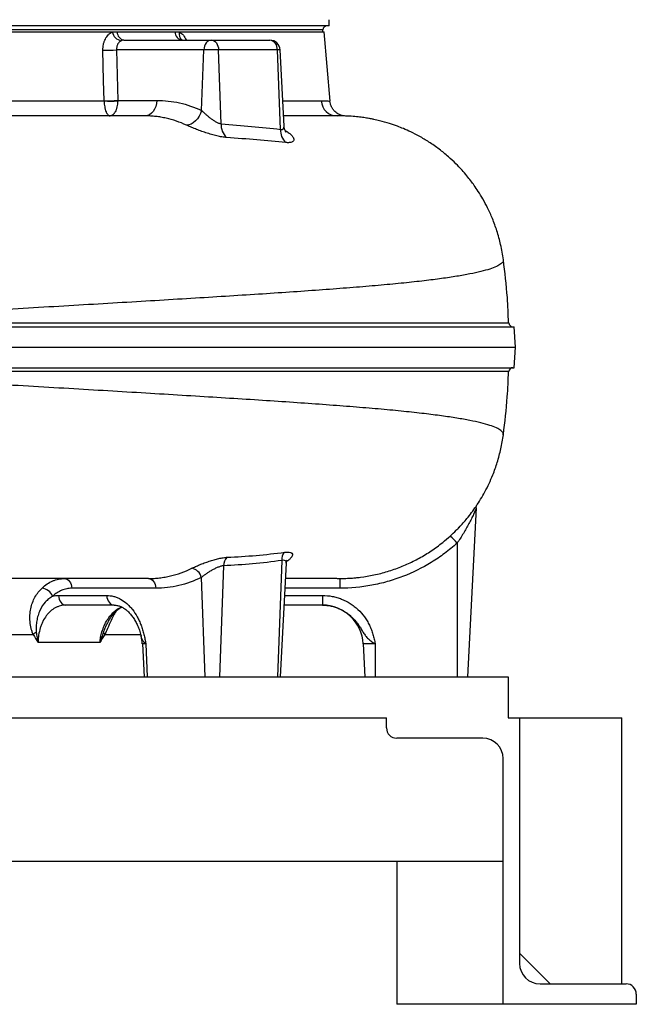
# Model space of a CAD drawing. Header units: millimetres. Extents: x 10 to 976, y 12 to 2129.
# Tile 3 of 9: x 675 to 976, y 12 to 493. Entities that reach past the tile are written whole.
import ezdxf

# ---------------------------------------------------------------- set-up
doc = ezdxf.new("R2010")
doc.units = ezdxf.units.MM

msp = doc.modelspace()

# ---------------------------------------------------------------- linework, layer by layer
at = {"color": 7, "linetype": 'Continuous', "lineweight": 25}
for p, q in [((826.29, 489.66), (826.29, 492.66)), ((826.29, 489.66), (231.29, 489.66)), ((337.22, 486.66), (720.35, 486.66)), ((720.35, 486.66), (722.82, 486.66)), ((722.82, 486.66), (750.99, 486.66)), ((750.99, 486.66), (753.13, 486.66)), ((753.13, 486.66), (823.79, 486.66)), ((823.29, 486.66), (823.29, 487.66)), ((826.74, 452.87), (823.79, 486.66)), ((726.04, 482.66), (768.63, 482.66)), ((768.63, 482.66), (768.98, 482.66)), ((768.98, 482.66), (797.28, 482.66)), ((797.28, 482.66), (797.35, 482.66)), ((722.52, 477.92), (723.05, 453.24)), ((765.1, 477.92), (722.52, 477.92)), ((764, 448.34), (765.1, 477.92)), ((772.31, 477.92), (765.1, 477.92)), ((773.57, 441.81), (772.31, 477.92)), ((801, 477.92), (772.31, 477.92)), ((802.52, 439.08), (801, 477.92)), ((804.3, 440.63), (802.34, 477.92)), ((614, 452.96), (716.38, 452.96)), ((723.05, 453.24), (742.14, 453.24)), ((826.73, 452.87), (826.72, 452.86)), ((917.24, 332.66), (916.72, 342.66)), ((916.72, 322.66), (917.24, 332.66)), ((913.95, 320.73), (913.95, 320.73)), ((911.26, 289.92), (911.26, 289.95)), ((898.11, 254.14), (893.79, 171.66)), ((888.79, 236.98), (888.79, 171.66)), ((803.13, 228.47), (801.02, 171.66)), ((802.49, 171.66), (805.4, 227.19)), ((774.75, 225.87), (772.74, 171.66)), ((763.87, 220.18), (765.67, 171.66)), ((830.2, 219.66), (831.46, 219.66)), ((831.46, 219.66), (831.46, 214.92)), ((741.59, 214.92), (700.63, 214.92)), ((694.18, 211.4), (717.72, 211.4)), ((823.06, 211.4), (823.06, 206.66)), ((721.25, 206.66), (697.71, 206.66)), ((823.06, 206.66), (804.32, 206.66)), ((714.32, 188.4), (684.15, 188.4)), ((734.54, 191.46), (734.5, 191.62)), ((735.08, 187.7), (735.92, 171.66)), ((736.79, 187.7), (737.38, 171.66)), ((848.79, 187.7), (842.94, 187.7)), ((842.94, 187.7), (843.79, 171.66)), ((848.79, 187.7), (848.79, 171.66)), ((143.79, 171.66), (913.79, 171.66)), ((913.79, 171.66), (913.79, 151.66)), ((203.29, 151.66), (854.29, 151.66)), ((854.29, 146.66), (854.29, 151.66)), ((913.79, 151.66), (919.29, 151.66)), ((919.29, 151.66), (919.29, 31.66)), ((919.29, 151.66), (969.29, 151.66)), ((969.29, 21.66), (969.29, 151.66)), ((901.29, 141.66), (859.29, 141.66)), ((911.29, 11.66), (911.29, 131.66)), ((146.29, 81.66), (911.29, 81.66)), ((859.29, 81.66), (859.29, 11.66)), ((919.29, 36.66), (934.29, 21.66)), ((929.29, 21.66), (971.29, 21.66)), ((976.29, 16.66), (976.29, 11.66)), ((911.29, 11.66), (859.29, 11.66)), ((976.29, 11.66), (911.29, 11.66))]:
    msp.add_line(p, q, dxfattribs=at)
at = {"color": 8, "linetype": 'Continuous', "lineweight": 25}
for p, q in [((823.29, 487.66), (234.29, 487.66)), ((802.34, 477.92), (801, 477.92)), ((803.65, 452.96), (822.39, 452.96)), ((831.46, 214.92), (804.75, 214.92)), ((804.57, 211.4), (823.06, 211.4)), ((554.87, 192.27), (681.81, 192.27)), ((716.69, 192.27), (734.43, 192.27)), ((736.79, 187.7), (735.08, 187.7))]:
    msp.add_line(p, q, dxfattribs=at)
at = {"color": 7, "linetype": 'Continuous', "lineweight": 25, "flags": 128}
for points in [[(768.63, 482.66), (767.96, 482.57), (767.32, 482.3), (766.72, 481.87), (766.19, 481.28), (765.75, 480.57), (765.42, 479.75), (765.2, 478.86), (765.1, 477.92)], [(768.98, 482.66), (769.61, 482.57), (770.21, 482.3), (770.78, 481.87), (771.27, 481.28), (771.69, 480.57), (772.01, 479.75), (772.22, 478.86), (772.31, 477.92)], [(716.38, 453.06), (716.17, 463.02), (715.84, 477.74)], [(742.14, 453.24), (741.98, 451.74), (741.63, 450.31), (741.09, 449), (740.38, 447.85), (739.54, 446.92), (738.58, 446.23), (737.56, 445.8), (736.49, 445.66)], [(764, 448.34), (763.52, 446.91), (762.84, 445.54), (762.01, 444.29), (761.04, 443.2), (759.97, 442.31), (758.85, 441.66), (757.7, 441.27), (756.58, 441.14)], [(697.1, 219.66), (697.77, 219.57), (698.41, 219.3), (699.01, 218.87), (699.54, 218.28), (699.98, 217.57), (700.31, 216.75), (700.53, 215.86), (700.63, 214.92)], [(738.06, 219.66), (738.73, 219.57), (739.37, 219.3), (739.97, 218.87), (740.5, 218.28), (740.94, 217.57), (741.27, 216.75), (741.5, 215.86), (741.59, 214.92)], [(694.18, 211.4), (694.27, 210.46), (694.5, 209.56), (694.83, 208.74), (695.27, 208.03), (695.8, 207.45), (696.4, 207.01), (697.04, 206.75), (697.71, 206.66)], [(717.72, 211.4), (717.81, 210.46), (718.04, 209.56), (718.37, 208.74), (718.81, 208.03), (719.34, 207.45), (719.94, 207.01), (720.58, 206.75), (721.25, 206.66)]]:
    msp.add_lwpolyline(points, dxfattribs=at)
at = {"color": 8, "linetype": 'Continuous', "lineweight": 25, "flags": 128}
msp.add_lwpolyline([(913.95, 320.73), (913.97, 320.73), (913.47, 320.73), (912.42, 320.73), (910.8, 320.73), (908.55, 320.73), (905.72, 320.73), (902.27, 320.73), (898.24, 320.73), (893.54, 320.73), (888.24, 320.73), (882.32, 320.73), (875.81, 320.73), (868.23, 320.73), (860.01, 320.73), (851.1, 320.73), (841.57, 320.73), (831.21, 320.73), (820.23, 320.73), (808.57, 320.73), (796.34, 320.73), (783.99, 320.73), (771.13, 320.73), (757.71, 320.73), (743.81, 320.73), (729.62, 320.73), (714.99, 320.73), (699.91, 320.73), (684.44, 320.73), (667.5, 320.74)], dxfattribs=at)
at = {"color": 7, "linetype": 'Continuous', "lineweight": 25}
for centre, radius, start, end in [((725.89, 487.95), 5.69, 193.1405, 258.4843), ((726.83, 486.59), 4.02, 179.111, 258.5958), ((755.21, 486.85), 4.22, 182.5787, 262.8068), ((825.29, 487.66), 2, 90, 180), ((796.59, 478.28), 4.43, 355.2962, 80.9946), ((797.35, 477.66), 5, 3, 90), ((718.03, 522.28), 44.59, 267.1951, 275.7904), ((718.55, 497.68), 44.67, 267.2143, 275.7774), ((719.71, 489.16), 36.35, 264.7456, 275.2544), ((830.3, 453.59), 7.93, 184.5369, 269.6253), ((831.07, 360.07), 85.59, 87.9147, 90.5481), ((782.03, 441.22), 8.48, 176.0615, 225.9777), ((810.77, 438.66), 8.26, 177.1026, 226.8356), ((916.01, 344.66), 2, 182.257, 269.2001), ((916.01, 320.66), 2, 90.2637, 178.1791), ((862.5, 214.77), 34.41, 40.1955, 48.2103), ((808.24, 228.92), 5.13, 135.5489, 184.9599), ((780.03, 226.06), 5.29, 131.0312, 182.1052), ((758.36, 219.09), 5.62, 11.1419, 81.702), ((685.01, 208.23), 6.88, 24.2407, 80.7697), ((822.97, 186.66), 20, 3, 90), ((688.57, 185.31), 9.7, 122.7889, 134.1428), ((719.25, 194.23), 3.23, 193.694, 217.3601), ((715.1, 186.66), 20, 3, 14.0679), ((859.29, 146.66), 5, 180, 270), ((901.29, 131.66), 10, 0, 90), ((929.29, 31.66), 10, 180, 270), ((971.29, 16.66), 5, 0, 90)]:
    msp.add_arc(centre, radius, start, end, dxfattribs=at)
at = {"color": 8, "linetype": 'Continuous', "lineweight": 25}
msp.add_arc((756.69, 485.7), 3.69, 164.9769, 235.2817, dxfattribs=at)
at = {"color": 7, "linetype": 'Continuous', "lineweight": 25}
for points, knots in [([(715.84, 477.74), (715.82, 478.73), (715.91, 479.68), (716.16, 480.84), (716.21, 481.07), (716.34, 481.52), (716.41, 481.74), (716.63, 482.38), (716.81, 482.8), (717.2, 483.59), (717.43, 483.96), (717.92, 484.66), (718.18, 484.98), (718.6, 485.42), (718.75, 485.56), (719.05, 485.82), (719.21, 485.95), (719.68, 486.3), (720.01, 486.49), (720.35, 486.66)], [0, 0, 0, 0, 0.25, 0.25, 0.3125, 0.3125, 0.375, 0.375, 0.5, 0.5, 0.625, 0.625, 0.75, 0.75, 0.8125, 0.8125, 0.875, 0.875, 1, 1, 1, 1]), ([(724.76, 482.37), (724.58, 482.29), (724.4, 482.2), (724.07, 481.96), (723.91, 481.83), (723.62, 481.54), (723.48, 481.38), (723.23, 481.03), (723.12, 480.85), (722.92, 480.45), (722.83, 480.24), (722.69, 479.81), (722.63, 479.58), (722.51, 478.89), (722.49, 478.41), (722.52, 477.92)], [0, 0, 0, 0, 0.125, 0.125, 0.25, 0.25, 0.375, 0.375, 0.5, 0.5, 0.625, 0.625, 0.75, 0.75, 1, 1, 1, 1]), ([(726.04, 482.66), (725.81, 482.66), (725.59, 482.63), (725.17, 482.54), (724.96, 482.47), (724.76, 482.37)], [0, 0, 0, 0, 0.5, 0.5, 1, 1, 1, 1]), ([(754.7, 482.66), (754.64, 482.67), (754.57, 482.67), (754.58, 482.67), (754.58, 482.67)], [0, 0, 0, 0, 0.994144, 1, 1, 1, 1]), ([(716.38, 452.96), (716.4, 452.45), (716.44, 451.95), (716.54, 450.97), (716.61, 450.5), (716.73, 449.82), (716.78, 449.6), (716.88, 449.18), (716.93, 448.97), (717.1, 448.38), (717.23, 448.02), (717.43, 447.53), (717.5, 447.37), (717.64, 447.08), (717.72, 446.94), (717.95, 446.56), (718.11, 446.35), (718.44, 446.01), (718.61, 445.88), (718.87, 445.75), (718.95, 445.71), (719.13, 445.67), (719.22, 445.66), (719.3, 445.66)], [0, 0, 0, 0, 0.125, 0.125, 0.25, 0.25, 0.3125, 0.3125, 0.375, 0.375, 0.5, 0.5, 0.5625, 0.5625, 0.625, 0.625, 0.75, 0.75, 0.875, 0.875, 0.9375, 0.9375, 1, 1, 1, 1]), ([(723.04, 452.96), (723.02, 452.45), (722.98, 451.95), (722.85, 450.97), (722.76, 450.5), (722.6, 449.82), (722.54, 449.6), (722.42, 449.18), (722.35, 448.97), (722.13, 448.38), (721.98, 448.02), (721.72, 447.52), (721.63, 447.37), (721.44, 447.08), (721.35, 446.94), (721.05, 446.56), (720.85, 446.35), (720.43, 446.01), (720.21, 445.88), (719.87, 445.75), (719.76, 445.71), (719.53, 445.67), (719.42, 445.66), (719.3, 445.66)], [0, 0, 0, 0, 0.125, 0.125, 0.25, 0.25, 0.3125, 0.3125, 0.375, 0.375, 0.5, 0.5, 0.5625, 0.5625, 0.625, 0.625, 0.75, 0.75, 0.875, 0.875, 0.9375, 0.9375, 1, 1, 1, 1]), ([(742.14, 453.24), (745.9, 453.24), (749.61, 452.82), (756.89, 451.19), (760.48, 449.97), (764, 448.34)], [0, 0, 0, 0, 0.5, 0.5, 1, 1, 1, 1]), ([(833.83, 445.62), (833.81, 445.62), (833.78, 445.62), (833.6, 445.64), (833.31, 445.68), (832.92, 445.75), (832.41, 445.88), (831.74, 446.1), (830.91, 446.47), (829.97, 447.04), (829, 447.85), (828.11, 448.9), (827.38, 450.15), (826.88, 451.49), (826.76, 452.42), (826.71, 452.86)], [0, 0, 0, 0, 0.0995698, 0.2161074, 0.3052592, 0.3765987, 0.4375932, 0.4953629, 0.5536071, 0.6184094, 0.6904566, 0.7669619, 0.8463548, 0.9274878, 1, 1, 1, 1]), ([(764, 448.34), (764.3, 448.04), (764.61, 447.73), (765.28, 447.09), (765.64, 446.77), (766.38, 446.12), (766.76, 445.8), (767.55, 445.15), (767.96, 444.83), (768.8, 444.21), (769.23, 443.91), (770.1, 443.33), (770.54, 443.06), (771.43, 442.57), (771.88, 442.35), (772.53, 442.09), (772.75, 442.02), (773.17, 441.89), (773.37, 441.84), (773.57, 441.81)], [0, 0, 0, 0, 0.125, 0.125, 0.25, 0.25, 0.375, 0.375, 0.5, 0.5, 0.625, 0.625, 0.75, 0.75, 0.875, 0.875, 0.9375, 0.9375, 1, 1, 1, 1]), ([(736.49, 445.66), (731.2, 445.66), (718.53, 445.66), (695.21, 445.66), (657.55, 445.66), (625.15, 445.66), (578.98, 445.66), (554.01, 445.66), (528.79, 445.66)], [0.7518423, 0.7518423, 0.7518423, 0.7518423, 0.7758512, 0.8075328, 0.8477429, 0.9196346, 0.9196346, 1, 1, 1, 1]), ([(756.58, 441.14), (753.37, 442.64), (750.08, 443.76), (745.87, 444.71), (745.03, 444.88), (743.33, 445.16), (741.63, 445.4), (739.92, 445.54), (738.64, 445.61), (738.21, 445.63), (737.35, 445.65), (736.92, 445.66), (736.49, 445.66)], [0, 0, 0, 0, 0.5, 0.5, 0.625, 0.625, 0.75, 0.875, 0.875, 0.9375, 0.9375, 1, 1, 1, 1]), ([(830.25, 445.66), (829.53, 445.66), (828.09, 445.66), (824.43, 445.66), (819.74, 445.66), (813.83, 445.66), (808.58, 445.66), (804.95, 445.66), (804.03, 445.66)], [0, 0, 0, 0, 0.1889659, 0.3768288, 0.5638553, 0.7503793, 0.9367845, 1, 1, 1, 1]), ([(911.37, 375.37), (910.97, 377.84), (910.21, 382.62), (908.34, 389.33), (906.18, 395.3), (903.84, 400.51), (901.5, 404.92), (899.29, 408.57), (897.32, 411.47), (895.46, 414.01), (893.48, 416.51), (891.05, 419.34), (888.05, 422.48), (884.37, 425.93), (879.99, 429.5), (875.23, 432.83), (870.55, 435.62), (866.37, 437.76), (862.81, 439.36), (859.37, 440.72), (855.51, 442.05), (851.65, 443.14), (848.83, 443.79), (847.36, 444.1), (846.48, 444.27), (845.51, 444.44), (843.92, 444.71), (841.66, 445.04), (838.61, 445.36), (835.27, 445.59), (832.96, 445.62), (831.83, 445.64)], [0, 0, 0, 0, 0.061244, 0.118171, 0.170191, 0.216824, 0.257705, 0.292564, 0.321211, 0.343525, 0.369467, 0.399046, 0.434339, 0.475326, 0.521937, 0.572009, 0.61664, 0.654822, 0.68663, 0.712201, 0.74541, 0.786517, 0.809911, 0.816065, 0.82301, 0.831595, 0.84221, 0.870195, 0.907675, 0.95467, 1, 1, 1, 1]), ([(776.14, 435.13), (775.44, 435.18), (774.69, 435.28), (773.51, 435.47), (773.11, 435.55), (772.28, 435.72), (771.85, 435.81), (770.57, 436.11), (769.7, 436.34), (768.37, 436.73), (767.92, 436.86), (767.02, 437.14), (766.57, 437.28), (765.24, 437.72), (764.36, 438.02), (762.61, 438.66), (761.77, 438.97), (760.55, 439.45), (760.16, 439.61), (759.38, 439.93), (759, 440.09), (757.89, 440.55), (757.21, 440.85), (756.58, 441.14)], [0, 0, 0, 0, 0.125, 0.125, 0.1875, 0.1875, 0.25, 0.25, 0.375, 0.375, 0.4375, 0.4375, 0.5, 0.5, 0.625, 0.625, 0.75, 0.75, 0.8125, 0.8125, 0.875, 0.875, 1, 1, 1, 1]), ([(805.24, 437.74), (805.24, 437.74), (805.24, 437.74), (805.04, 438), (804.77, 438.51), (804.49, 439.31), (804.3, 440.06), (804.32, 440.54), (804.32, 440.63)], [0, 0, 0, 0, 0.151277, 0.343208, 0.533658, 0.731384, 0.947265, 1, 1, 1, 1]), ([(805.03, 438.41), (805.67, 438.04), (806.23, 437.67), (806.97, 437.1), (807.19, 436.92), (807.61, 436.55), (807.8, 436.36), (808.31, 435.81), (808.57, 435.46), (808.84, 434.96), (808.91, 434.79), (809.01, 434.48), (809.03, 434.32), (809.05, 433.89), (808.98, 433.63), (808.74, 433.3), (808.64, 433.2), (808.39, 433.02), (808.24, 432.94), (807.74, 432.73), (807.33, 432.64), (806.34, 432.56), (805.77, 432.57), (805.12, 432.63)], [0, 0, 0, 0, 0.125, 0.125, 0.1875, 0.1875, 0.25, 0.25, 0.375, 0.375, 0.4375, 0.4375, 0.5, 0.5, 0.625, 0.625, 0.6875, 0.6875, 0.75, 0.75, 0.875, 0.875, 1, 1, 1, 1]), ([(913.89, 344.58), (913.75, 348.7), (913.38, 359.01), (912.12, 369.26), (911.36, 375.41)], [0, 0, 0, 0, 0.399643, 1, 1, 1, 1]), ([(529.04, 342.66), (537.14, 342.66), (553.35, 342.66), (577.43, 342.66), (598.68, 342.66), (617.12, 342.66), (632.82, 342.66), (646.98, 342.66), (659.62, 342.66), (670.82, 342.66), (681.88, 342.66), (692.78, 342.66), (703.5, 342.66), (714.04, 342.66), (724.41, 342.66), (734.59, 342.66), (744.56, 342.66), (754.31, 342.66), (763.86, 342.66), (774.52, 342.66), (786.16, 342.66), (798.61, 342.66), (810.57, 342.66), (821.97, 342.66), (832.77, 342.66), (842.98, 342.66), (852.6, 342.66), (861.6, 342.66), (869.95, 342.66), (877.66, 342.66), (884.72, 342.66), (891.11, 342.66), (896.79, 342.66), (901.78, 342.66), (906.07, 342.66), (909.66, 342.66), (912.51, 342.66), (914.61, 342.66), (915.97, 342.66), (916.66, 342.66), (916.64, 342.66), (916.63, 342.66)], [0, 0, 0, 0, 0.03889, 0.077835, 0.116781, 0.143049, 0.169325, 0.195592, 0.21504, 0.234489, 0.254002, 0.273516, 0.292965, 0.312413, 0.331927, 0.35144, 0.370889, 0.390337, 0.409851, 0.429366, 0.45727, 0.485175, 0.513272, 0.54137, 0.569207, 0.597045, 0.625076, 0.653108, 0.680945, 0.708782, 0.736811, 0.764841, 0.792678, 0.820516, 0.848547, 0.876578, 0.904391, 0.932252, 0.958379, 0.984506, 1, 1, 1, 1]), ([(529.09, 332.66), (535.91, 332.66), (549.57, 332.66), (569.91, 332.66), (590.12, 332.66), (610.17, 332.66), (630, 332.66), (649.5, 332.66), (668.58, 332.66), (687.2, 332.66), (705.32, 332.66), (722.92, 332.66), (739.96, 332.66), (756.42, 332.66), (772.27, 332.66), (787.49, 332.66), (802.04, 332.66), (815.87, 332.66), (828.94, 332.66), (841.22, 332.66), (852.65, 332.66), (863.22, 332.66), (872.9, 332.66), (881.67, 332.66), (889.5, 332.66), (896.38, 332.66), (902.31, 332.66), (907.27, 332.66), (911.26, 332.66), (914.28, 332.66), (916.25, 332.66), (917.22, 332.66), (917.13, 332.66), (917.1, 332.66)], [0, 0, 0, 0, 0.032725, 0.065511, 0.098372, 0.131324, 0.164374, 0.197409, 0.230333, 0.263174, 0.295947, 0.328672, 0.361374, 0.394082, 0.42683, 0.459635, 0.492497, 0.525408, 0.558347, 0.591296, 0.624239, 0.65716, 0.69004, 0.722859, 0.755618, 0.788336, 0.821038, 0.853754, 0.886511, 0.919331, 0.952231, 0.985228, 1, 1, 1, 1]), ([(529.04, 322.66), (537.14, 322.66), (553.35, 322.66), (577.43, 322.66), (598.68, 322.66), (617.12, 322.66), (632.82, 322.66), (646.98, 322.66), (659.62, 322.66), (670.82, 322.66), (681.88, 322.66), (692.78, 322.66), (703.5, 322.66), (714.04, 322.66), (724.41, 322.66), (734.59, 322.66), (744.56, 322.66), (754.31, 322.66), (763.86, 322.66), (774.52, 322.66), (786.16, 322.66), (798.61, 322.66), (810.57, 322.66), (821.97, 322.66), (832.77, 322.66), (842.98, 322.66), (852.6, 322.66), (861.6, 322.66), (869.95, 322.66), (877.66, 322.66), (884.72, 322.66), (891.11, 322.66), (896.79, 322.66), (901.78, 322.66), (906.07, 322.66), (909.66, 322.66), (912.51, 322.66), (914.61, 322.66), (915.97, 322.66), (916.66, 322.66), (916.64, 322.66), (916.63, 322.66)], [0, 0, 0, 0, 0.038918, 0.07789, 0.116863, 0.143149, 0.169444, 0.195729, 0.215191, 0.234654, 0.254181, 0.273709, 0.293171, 0.312633, 0.33216, 0.351687, 0.37115, 0.390612, 0.41014, 0.429668, 0.457592, 0.485516, 0.513633, 0.541751, 0.569608, 0.597465, 0.625516, 0.653567, 0.681424, 0.709281, 0.73733, 0.765379, 0.793236, 0.821093, 0.849144, 0.877195, 0.905028, 0.932908, 0.959053, 0.985199, 1, 1, 1, 1]), ([(911.37, 289.95), (912.12, 296.09), (913.38, 306.32), (913.74, 316.62), (913.89, 320.73)], [0, 0, 0, 0, 0.600129, 1, 1, 1, 1]), ([(889.75, 244.66), (891.06, 246.08), (894.03, 249.32), (898.29, 255.08), (902.6, 262.16), (906, 269.42), (908.5, 276.48), (910.28, 283.04), (911, 287.6), (911.36, 289.92)], [0, 0, 0, 0, 0.113448, 0.258283, 0.421322, 0.600894, 0.728728, 0.862077, 1, 1, 1, 1]), ([(898.13, 254.26), (898.14, 254.38), (898.15, 254.71), (898.26, 255.14), (898.34, 255.38), (898.37, 255.46)], [0, 0, 0, 0, 0.280928, 0.746301, 1, 1, 1, 1]), ([(898.11, 254.14), (898.11, 254.09), (898.06, 253.96), (897.95, 253.66), (897.91, 253.54), (897.81, 253.29), (897.75, 253.16), (897.58, 252.74), (897.44, 252.42), (897.15, 251.76), (897, 251.41), (896.67, 250.7), (896.5, 250.33), (896.14, 249.58), (895.95, 249.2), (895.38, 248.05), (894.98, 247.27), (894.15, 245.69), (893.71, 244.9), (892.81, 243.31), (892.34, 242.5), (891.37, 240.91), (890.87, 240.12), (889.85, 238.54), (889.33, 237.76), (888.79, 236.98)], [0, 0, 0, 0, 0.0625, 0.0625, 0.09375, 0.09375, 0.125, 0.125, 0.1875, 0.1875, 0.25, 0.25, 0.3125, 0.3125, 0.375, 0.375, 0.5, 0.5, 0.625, 0.625, 0.75, 0.75, 0.875, 0.875, 1, 1, 1, 1]), ([(885.43, 240.43), (886.43, 241.34), (887.94, 242.73), (889.29, 244.18), (889.75, 244.67)], [0, 0, 0, 0, 0.661521, 1, 1, 1, 1]), ([(888.79, 236.98), (887.81, 236.09), (886.81, 235.23), (884.77, 233.55), (883.73, 232.74), (880.58, 230.38), (878.41, 228.91), (871.75, 224.82), (867.08, 222.51), (860.95, 220.15), (859.7, 219.7), (857.2, 218.87), (855.95, 218.48), (852.17, 217.42), (849.63, 216.83), (841.95, 215.4), (836.75, 214.92), (831.46, 214.92)], [0, 0, 0, 0, 0.0625, 0.0625, 0.125, 0.125, 0.25, 0.25, 0.5, 0.5, 0.5625, 0.5625, 0.625, 0.625, 0.75, 0.75, 1, 1, 1, 1]), ([(838.51, 219.98), (840.61, 220.21), (844.99, 220.68), (851.55, 222.1), (858.08, 224.07), (864.36, 226.58), (870.41, 229.58), (876.24, 233.14), (881.26, 236.79), (884.21, 239.36), (885.43, 240.43)], [0, 0, 0, 0, 0.1214602, 0.2532197, 0.3859535, 0.5138588, 0.642656, 0.774265, 0.9068446, 1, 1, 1, 1]), ([(776.56, 230.05), (781.24, 230.25), (785.92, 230.55), (795.26, 231.36), (799.92, 231.87), (804.58, 232.51)], [0, 0, 0, 0, 0.5, 0.5, 1, 1, 1, 1]), ([(759.17, 224.65), (759.73, 224.92), (760.33, 225.2), (761.31, 225.64), (761.64, 225.78), (762.34, 226.07), (762.7, 226.22), (763.79, 226.67), (764.55, 226.96), (765.71, 227.39), (766.1, 227.53), (766.89, 227.81), (767.3, 227.95), (768.49, 228.35), (769.29, 228.6), (770.87, 229.05), (771.67, 229.26), (773.18, 229.6), (773.91, 229.74), (774.95, 229.9), (775.29, 229.94), (775.94, 230.01), (776.26, 230.04), (776.56, 230.05)], [0, 0, 0, 0, 0.125, 0.125, 0.1875, 0.1875, 0.25, 0.25, 0.375, 0.375, 0.4375, 0.4375, 0.5, 0.5, 0.625, 0.625, 0.75, 0.75, 0.875, 0.875, 0.9375, 0.9375, 1, 1, 1, 1]), ([(803.13, 228.47), (798.4, 227.8), (793.67, 227.25), (784.21, 226.4), (779.48, 226.08), (774.75, 225.87)], [0, 0, 0, 0, 0.5, 0.5, 1, 1, 1, 1]), ([(805.41, 227.19), (805.43, 227.41), (805.46, 227.89), (805.65, 228.35), (805.77, 228.57), (805.77, 228.56), (805.76, 228.56)], [0, 0, 0, 0, 0.256726, 0.55444, 0.829406, 1, 1, 1, 1]), ([(738.06, 219.66), (738.97, 219.66), (739.87, 219.68), (741.68, 219.79), (742.58, 219.87), (744.38, 220.08), (745.27, 220.21), (747.06, 220.53), (747.95, 220.71), (752.35, 221.75), (755.8, 223), (759.17, 224.65)], [0, 0, 0, 0, 0.125, 0.125, 0.25, 0.25, 0.375, 0.375, 0.5, 0.5, 1, 1, 1, 1]), ([(774.75, 225.87), (774.54, 225.85), (774.33, 225.82), (773.89, 225.74), (773.66, 225.69), (772.96, 225.5), (772.48, 225.34), (771.73, 225.04), (771.47, 224.93), (770.97, 224.7), (770.72, 224.58), (769.97, 224.21), (769.48, 223.95), (768.74, 223.53), (768.5, 223.39), (768.02, 223.1), (767.78, 222.95), (767.09, 222.52), (766.64, 222.22), (765.98, 221.77), (765.77, 221.62), (765.36, 221.32), (765.16, 221.18), (764.57, 220.74), (764.21, 220.46), (763.87, 220.18)], [0, 0, 0, 0, 0.0625, 0.0625, 0.125, 0.125, 0.25, 0.25, 0.3125, 0.3125, 0.375, 0.375, 0.5, 0.5, 0.5625, 0.5625, 0.625, 0.625, 0.75, 0.75, 0.8125, 0.8125, 0.875, 0.875, 1, 1, 1, 1]), ([(738.06, 219.66), (732.29, 219.66), (719.11, 219.66), (695.21, 219.66), (657.55, 219.66), (625.15, 219.66), (589.42, 219.66), (575.3, 219.66), (561.05, 219.66)], [0.7494503, 0.7494503, 0.7494503, 0.7494503, 0.7758512, 0.8075328, 0.8477429, 0.9196346, 0.9196346, 0.9655592, 0.9655592, 0.9655592, 0.9655592]), ([(686.12, 215.02), (686.93, 215.78), (687.77, 216.45), (689.5, 217.59), (690.4, 218.08), (691.79, 218.67), (692.26, 218.84), (693.21, 219.14), (693.69, 219.26), (695.14, 219.56), (696.12, 219.66), (697.1, 219.66)], [0, 0, 0, 0, 0.25, 0.25, 0.5, 0.5, 0.625, 0.625, 0.75, 0.75, 1, 1, 1, 1]), ([(763.87, 220.18), (760.29, 218.43), (756.65, 217.12), (749.22, 215.37), (745.44, 214.92), (741.59, 214.92)], [0, 0, 0, 0, 0.5, 0.5, 1, 1, 1, 1]), ([(830, 219.66), (829.77, 219.66), (829.01, 219.66), (826.55, 219.66), (822.69, 219.66), (817.69, 219.66), (811.89, 219.66), (807.24, 219.66), (805, 219.66)], [0, 0, 0, 0, 0.081285, 0.2689, 0.455568, 0.641548, 0.82718, 1, 1, 1, 1]), ([(830.14, 219.66), (831.15, 219.66), (833.05, 219.68), (835.73, 219.78), (838.15, 219.94), (839.79, 220.08), (840.75, 220.2), (840.9, 220.22)], [0, 0, 0, 0, 0.2948733, 0.5543671, 0.7778166, 0.9648145, 1, 1, 1, 1]), ([(831.46, 219.66), (831.46, 219.66), (831.66, 219.66), (831.85, 219.67), (832.04, 219.68)], [0, 0, 0, 0, 0.000103, 1, 1, 1, 1]), ([(681.81, 192.27), (681.58, 192.77), (681.38, 193.28), (681.04, 194.32), (680.89, 194.85), (680.63, 195.91), (680.52, 196.45), (680.35, 197.53), (680.28, 198.07), (680.15, 199.68), (680.13, 200.75), (680.23, 202.33), (680.28, 202.86), (680.41, 203.9), (680.5, 204.41), (681.02, 206.94), (681.71, 208.81), (683.59, 212.25), (684.75, 213.75), (686.12, 215.02)], [0, 0, 0, 0, 0.0625, 0.0625, 0.125, 0.125, 0.1875, 0.1875, 0.25, 0.25, 0.375, 0.375, 0.4375, 0.4375, 0.5, 0.5, 0.75, 0.75, 1, 1, 1, 1]), ([(700.63, 214.92), (699.79, 214.92), (698.96, 214.84), (697.73, 214.59), (697.32, 214.49), (696.51, 214.24), (696.11, 214.09), (694.93, 213.6), (694.16, 213.2), (692.69, 212.24), (691.97, 211.69), (691.29, 211.06)], [0, 0, 0, 0, 0.25, 0.25, 0.375, 0.375, 0.5, 0.5, 0.75, 0.75, 1, 1, 1, 1]), ([(691.29, 211.06), (690.62, 210.68), (689.99, 210.26), (689.09, 209.53), (688.8, 209.27), (688.24, 208.73), (687.96, 208.45), (686.64, 206.97), (685.75, 205.6), (684.87, 203.68), (684.7, 203.28), (684.4, 202.47), (684.26, 202.06), (683.87, 200.8), (683.67, 199.94), (683.44, 198.59), (683.38, 198.14), (683.28, 197.22), (683.25, 196.76), (683.19, 195.36), (683.21, 194.42), (683.31, 193.47)], [0, 0, 0, 0, 0.125, 0.125, 0.1875, 0.1875, 0.25, 0.25, 0.5, 0.5, 0.5625, 0.5625, 0.625, 0.625, 0.75, 0.75, 0.8125, 0.8125, 0.875, 0.875, 1, 1, 1, 1]), ([(717.72, 211.4), (718.85, 211.4), (719.97, 211.24), (721.64, 210.8), (722.19, 210.61), (723.29, 210.16), (723.84, 209.9), (725.44, 209.02), (726.47, 208.3), (727.93, 207.02), (728.41, 206.56), (729.34, 205.58), (729.79, 205.06), (731.07, 203.43), (731.86, 202.24), (732.92, 200.32), (733.26, 199.65), (733.9, 198.28), (734.19, 197.57), (734.74, 196.13), (734.99, 195.4), (735.45, 193.9), (735.66, 193.15), (736.04, 191.61), (736.21, 190.84), (736.44, 189.67), (736.51, 189.27), (736.62, 188.69), (736.65, 188.49), (736.72, 188.1), (736.76, 187.9), (736.79, 187.7)], [0, 0, 0, 0, 0.125, 0.125, 0.1875, 0.1875, 0.25, 0.25, 0.375, 0.375, 0.4375, 0.4375, 0.5, 0.5, 0.625, 0.625, 0.6875, 0.6875, 0.75, 0.75, 0.8125, 0.8125, 0.875, 0.875, 0.9375, 0.9375, 0.96875, 0.96875, 0.984375, 0.984375, 1, 1, 1, 1]), ([(823.06, 211.4), (824.66, 211.4), (826.24, 211.24), (828.57, 210.8), (829.34, 210.61), (830.87, 210.16), (831.64, 209.9), (833.86, 209.02), (835.27, 208.3), (837.27, 207.02), (837.92, 206.56), (839.19, 205.58), (839.79, 205.06), (841.53, 203.43), (842.58, 202.24), (843.98, 200.32), (844.43, 199.65), (845.25, 198.28), (845.63, 197.57), (846.33, 196.13), (846.64, 195.4), (847.22, 193.9), (847.47, 193.15), (847.93, 191.61), (848.13, 190.84), (848.4, 189.67), (848.48, 189.27), (848.6, 188.69), (848.64, 188.49), (848.71, 188.1), (848.75, 187.9), (848.79, 187.7)], [0, 0, 0, 0, 0.125, 0.125, 0.1875, 0.1875, 0.25, 0.25, 0.375, 0.375, 0.4375, 0.4375, 0.5, 0.5, 0.625, 0.625, 0.6875, 0.6875, 0.75, 0.75, 0.8125, 0.8125, 0.875, 0.875, 0.9375, 0.9375, 0.96875, 0.96875, 0.984375, 0.984375, 1, 1, 1, 1]), ([(697.71, 206.66), (696.81, 206.66), (695.92, 206.54), (694.63, 206.2), (694.2, 206.06), (693.35, 205.73), (692.93, 205.53), (691.71, 204.86), (690.93, 204.31), (689.84, 203.34), (689.49, 202.99), (688.8, 202.24), (688.47, 201.84), (687.54, 200.58), (686.98, 199.67), (686.25, 198.19), (686.02, 197.68), (685.6, 196.62), (685.41, 196.07), (684.89, 194.41), (684.63, 193.26), (684.36, 191.47), (684.28, 190.86), (684.18, 189.64), (684.16, 189.02), (684.15, 188.4)], [0, 0, 0, 0, 0.125, 0.125, 0.1875, 0.1875, 0.25, 0.25, 0.375, 0.375, 0.4375, 0.4375, 0.5, 0.5, 0.625, 0.625, 0.6875, 0.6875, 0.75, 0.75, 0.875, 0.875, 0.9375, 0.9375, 1, 1, 1, 1]), ([(718.32, 198.36), (718.64, 198.95), (719.31, 200.18), (720.48, 201.81), (721.76, 203.27), (723.1, 204.46), (724.24, 205.26), (724.9, 205.57), (725.12, 205.67)], [0, 0, 0, 0, 0.170791, 0.353437, 0.541345, 0.726531, 0.91131, 1, 1, 1, 1]), ([(721.28, 206.62), (721.45, 206.63), (722.12, 206.67), (723.33, 206.41), (724.82, 205.88), (726.27, 205.06), (727.67, 204), (729.05, 202.66), (730.34, 201.05), (731.52, 199.23), (732.58, 197.2), (733.49, 194.95), (734.12, 193.07), (734.39, 191.92), (734.46, 191.61)], [0, 0, 0, 0, 0.034405, 0.140516, 0.242027, 0.327801, 0.419361, 0.510555, 0.601122, 0.689668, 0.780325, 0.871919, 0.965144, 1, 1, 1, 1]), ([(823.06, 206.66), (824.48, 206.66), (825.87, 206.51), (827.93, 206.07), (828.61, 205.89), (829.62, 205.57), (829.95, 205.45), (830.61, 205.2), (830.94, 205.07), (832.54, 204.36), (833.76, 203.66), (835.48, 202.44), (836.04, 202), (837.1, 201.07), (837.61, 200.58), (838.57, 199.57), (839.03, 199.04), (839.9, 197.95), (840.32, 197.38), (841.11, 196.22), (841.49, 195.64), (842.22, 194.46), (842.58, 193.87), (843.32, 192.74), (843.7, 192.18), (844.52, 191.13), (844.97, 190.64), (845.94, 189.72), (846.46, 189.29), (847.3, 188.68), (847.59, 188.48), (848.04, 188.18), (848.19, 188.09), (848.41, 187.94), (848.49, 187.89), (848.64, 187.8), (848.71, 187.75), (848.79, 187.7)], [0, 0, 0, 0, 0.125, 0.125, 0.1875, 0.1875, 0.21875, 0.21875, 0.25, 0.25, 0.375, 0.375, 0.4375, 0.4375, 0.5, 0.5, 0.5625, 0.5625, 0.625, 0.625, 0.6875, 0.6875, 0.75, 0.75, 0.8125, 0.8125, 0.875, 0.875, 0.9375, 0.9375, 0.96875, 0.96875, 0.984375, 0.984375, 0.992188, 0.992188, 1, 1, 1, 1]), ([(683.31, 193.47), (683.4, 192.63), (683.52, 191.79), (683.79, 190.1), (683.96, 189.25), (684.15, 188.4)], [0, 0, 0, 0, 0.5, 0.5, 1, 1, 1, 1]), ([(716.12, 193.47), (715.77, 192.63), (715.45, 191.79), (714.85, 190.1), (714.57, 189.25), (714.32, 188.4)], [0, 0, 0, 0, 0.5, 0.5, 1, 1, 1, 1])]:
    msp.add_open_spline(points, degree=3, knots=knots, dxfattribs=at)
at = {"color": 8, "linetype": 'Continuous', "lineweight": 25}
for points, knots in [([(753.13, 486.66), (753.82, 486.19), (755.17, 485.28), (756.12, 483.52), (756.58, 482.66)], [0, 0, 0, 0, 0.5111803, 1, 1, 1, 1]), ([(822.39, 452.96), (823.05, 452.96), (824.38, 452.96), (825.71, 452.94), (826.5, 452.91), (826.82, 452.89), (826.74, 452.87), (826.73, 452.87)], [0, 0, 0, 0, 0.246292, 0.493021, 0.741073, 0.989572, 1, 1, 1, 1]), ([(802.52, 439.08), (802.67, 439.05), (803.21, 438.96), (803.71, 439.11), (804.23, 439.61), (804.26, 440.18), (804.28, 440.64)], [0, 0, 0, 0, 0.124822, 0.43619, 0.547613, 1, 1, 1, 1]), ([(911.27, 375.41), (911.29, 375.14), (911.36, 374.44), (910.29, 373.32), (908.14, 372.06), (904.87, 370.82), (900.55, 369.61), (895.18, 368.43), (888.77, 367.28), (881.32, 366.17), (872.71, 365.08), (862.9, 364.02), (851.87, 362.96), (839.8, 361.93), (826.71, 360.92), (812.66, 359.91), (797.72, 358.91), (781.93, 357.89), (765.36, 356.86), (748.03, 355.8), (729.99, 354.72), (711.28, 353.6), (691.92, 352.45), (672.51, 351.32), (653.15, 350.2), (633.92, 349.09), (614.32, 347.98), (594.48, 346.85), (574.47, 345.72), (560.99, 344.96), (554.26, 344.58)], [0, 0, 0, 0, 0.022545, 0.058296, 0.093952, 0.129535, 0.165063, 0.200562, 0.236065, 0.271606, 0.307218, 0.344613, 0.382074, 0.419577, 0.457098, 0.494619, 0.532115, 0.569518, 0.60685, 0.644122, 0.681374, 0.718645, 0.75597, 0.793378, 0.827759, 0.862245, 0.89682, 0.931307, 0.965695, 1, 1, 1, 1]), ([(554.26, 344.58), (554.26, 344.58), (554.64, 344.58), (560.74, 344.58), (572.55, 344.58), (589.6, 344.57), (606.52, 344.57), (623.41, 344.58), (640.19, 344.58), (656.84, 344.58), (673.24, 344.58), (689.17, 344.58), (704.58, 344.58), (719.49, 344.58), (734.05, 344.58), (748.2, 344.58), (761.88, 344.58), (775.1, 344.58), (787.87, 344.58), (800.12, 344.58), (811.81, 344.58), (822.95, 344.58), (833.54, 344.58), (843.64, 344.58), (853.18, 344.58), (862.17, 344.58), (870.5, 344.58), (877.84, 344.58), (884.24, 344.58), (889.81, 344.58), (894.83, 344.58), (899.31, 344.58), (903.23, 344.58), (906.58, 344.58), (909.32, 344.58), (911.39, 344.58), (912.86, 344.58), (913.69, 344.58), (914.08, 344.58), (913.99, 344.58), (913.98, 344.58)], [0, 0, 0, 0, 0, 0.001888, 0.030983, 0.060078, 0.089342, 0.118606, 0.148437, 0.178267, 0.208315, 0.238363, 0.267398, 0.296484, 0.325721, 0.355008, 0.384091, 0.413223, 0.442508, 0.471844, 0.500915, 0.529986, 0.559259, 0.588532, 0.618442, 0.648351, 0.678479, 0.708607, 0.734909, 0.761211, 0.787663, 0.814115, 0.841034, 0.867953, 0.895031, 0.922109, 0.946934, 0.971758, 0.996712, 1, 1, 1, 1]), ([(911.26, 289.95), (911.29, 290.21), (911.35, 290.89), (910.29, 292), (908.14, 293.25), (904.87, 294.49), (900.55, 295.7), (895.18, 296.88), (888.77, 298.03), (881.32, 299.14), (872.71, 300.23), (862.9, 301.3), (851.87, 302.35), (839.8, 303.38), (826.71, 304.39), (812.66, 305.4), (797.72, 306.41), (781.93, 307.42), (765.36, 308.45), (748.03, 309.51), (729.99, 310.6), (711.28, 311.71), (691.92, 312.86), (672.51, 314), (653.15, 315.12), (633.92, 316.22), (614.32, 317.33), (594.48, 318.46), (574.47, 319.6), (560.99, 320.36), (554.26, 320.74)], [0, 0, 0, 0, 0.021265, 0.057063, 0.092766, 0.128395, 0.16397, 0.199515, 0.235064, 0.270652, 0.306311, 0.343755, 0.381265, 0.418817, 0.456388, 0.493957, 0.531502, 0.568954, 0.606335, 0.643656, 0.680957, 0.718276, 0.755651, 0.793107, 0.827534, 0.862065, 0.896684, 0.931217, 0.965651, 1, 1, 1, 1]), ([(804.58, 232.51), (805.38, 232.57), (806.97, 232.7), (808.23, 232.12), (808.52, 231.06), (807.79, 229.81), (806.67, 228.72), (805.87, 228.16), (805.51, 227.9)], [0, 0, 0, 0, 0.1905483, 0.3803425, 0.573037, 0.7850807, 0.9030663, 1, 1, 1, 1]), ([(805.34, 227.19), (805.34, 227.48), (805.36, 228.12), (804.65, 228.61), (803.75, 228.61), (803.22, 228.49), (803.13, 228.47)], [0, 0, 0, 0, 0.2868522, 0.6457719, 0.9389178, 1, 1, 1, 1]), ([(714.32, 188.4), (714.43, 189.28), (714.66, 191.05), (715.37, 193.83), (716.42, 196.69), (717.87, 199.45), (719.61, 201.87), (721.58, 203.82), (723.4, 205.15), (724.55, 205.6), (724.96, 205.76)], [0, 0, 0, 0, 0.111209, 0.224468, 0.363029, 0.505653, 0.643979, 0.786326, 0.924998, 1, 1, 1, 1]), ([(722.07, 203.5), (721.76, 202.96), (720.77, 201.23), (719.32, 198.13), (717.88, 194.86), (717.01, 192.97), (716.69, 192.27)], [0, 0, 0, 0, 0.147996, 0.476754, 0.805325, 1, 1, 1, 1]), ([(716.12, 193.47), (716.4, 194.17), (717.08, 195.84), (717.88, 197.44), (718.33, 198.35)], [0, 0, 0, 0, 0.426961, 1, 1, 1, 1]), ([(736.79, 187.7), (736.78, 187.71), (736.48, 187.97), (735.83, 188.6), (735.11, 189.69), (734.71, 190.65), (734.57, 191.32), (734.54, 191.46)], [0, 0, 0, 0, 0.005369, 0.244349, 0.576298, 0.908928, 1, 1, 1, 1])]:
    msp.add_open_spline(points, degree=3, knots=knots, dxfattribs=at)
at = {"color": 7, "linetype": 'Continuous', "lineweight": 25}
for points in [[(716.38, 452.96), (716.38, 452.99), (716.38, 453.03), (716.38, 453.06)], [(723.05, 453.24), (723.05, 453.15), (723.05, 453.05), (723.04, 452.96)], [(773.57, 441.81), (783.75, 440.96), (793.4, 440.05), (802.52, 439.08)], [(805.12, 432.63), (796, 433.52), (786.34, 434.35), (776.14, 435.13)], [(691.29, 211.06), (692.23, 211.28), (693.2, 211.4), (694.18, 211.4)], [(681.81, 192.27), (682.56, 190.94), (683.35, 189.66), (684.15, 188.4)], [(716.69, 192.27), (715.93, 190.94), (715.13, 189.66), (714.32, 188.4)]]:
    msp.add_open_spline(points, degree=3, dxfattribs=at)

doc.saveas('drawing.dxf')
